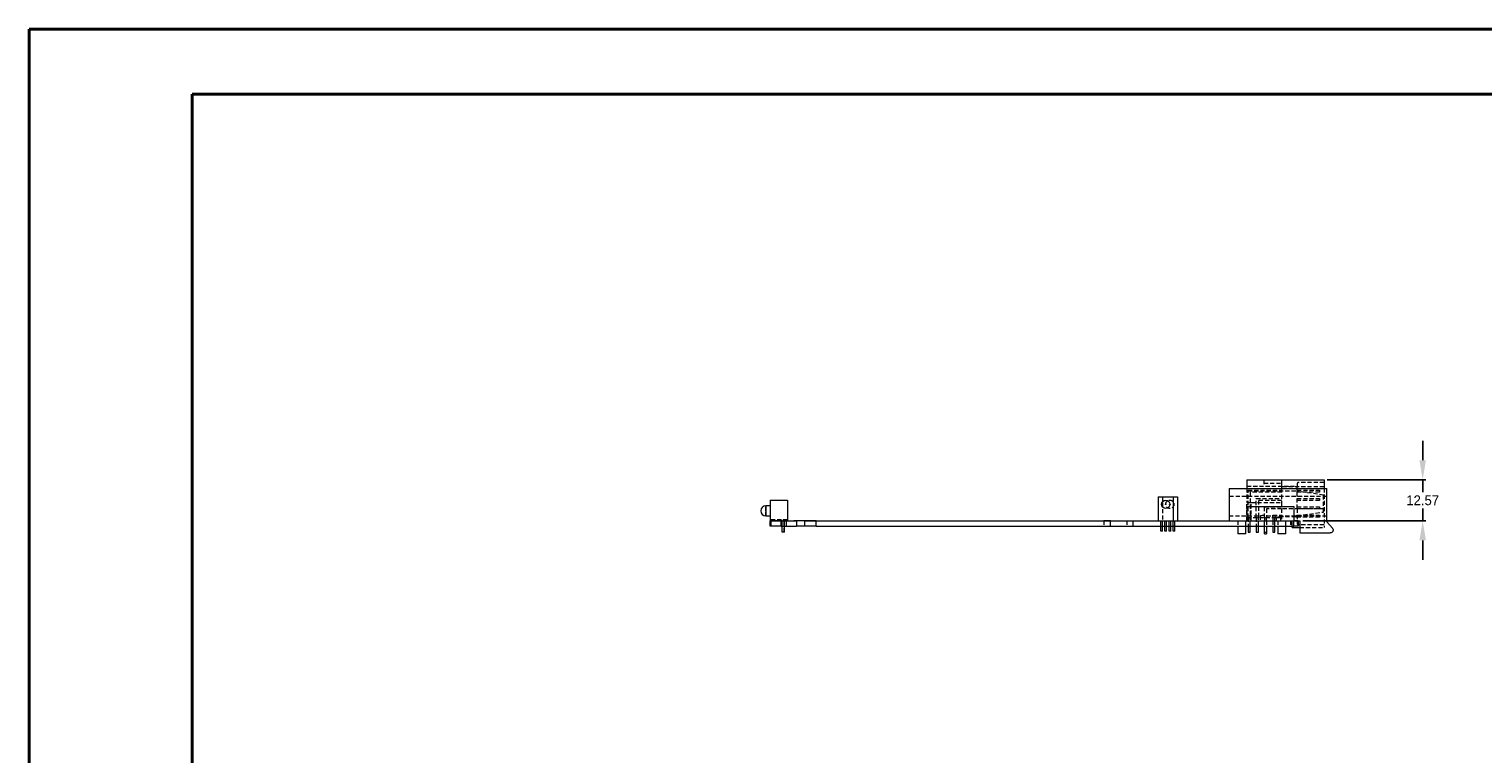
# Model space of a CAD drawing. Header units: millimetres. Extents: x -227 to 613, y -196 to 398.
# Tile 3 of 4: x -227 to 218, y 176 to 398. Entities that reach past the tile are written whole.
import ezdxf

# ---------------------------------------------------------------- set-up
doc = ezdxf.new("R2010")
doc.units = ezdxf.units.MM
doc.header["$PDSIZE"] = -1
doc.linetypes.add('HIDDEN', pattern=[1.905, 1.27, -0.635])
doc.dimstyles.new('ISO-25', dxfattribs={"dimtxt": 2.5, "dimasz": 2.5, "dimexe": 1.25, "dimexo": 0.625, "dimtad": 1, "dimtxsty": 'Standard', "dimcen": 2.5, "dimadec": 0, "dimazin": 0, "dimtfac": 1, "dimtmove": 0, "dimatfit": 3, "dimfxl": 1, "dimarcsym": 0})

# ---------------------------------------------------------------- blocks, each defined once
blk = doc.blocks.new('*D79')
at = {"color": 0, "lineweight": -2, "transparency": 16777216}
for p, q in [((200.01, 266.12), (200.01, 272.12)), ((170.78, 260.12), (201.01, 260.12)), ((200.01, 260.12), (200.01, 256.33)), ((200.01, 247.55), (200.01, 251.33)), ((163.32, 247.55), (201.01, 247.55)), ((200.01, 241.55), (200.01, 235.55))]:
    blk.add_line(p, q, dxfattribs=at)
at = {"color": 0, "transparency": 16777216}
for points in [[(199.01, 266.12), (201.01, 266.12), (200.01, 260.12)], [(199.01, 241.55), (201.01, 241.55), (200.01, 247.55)]]:
    blk.add_solid(points, dxfattribs=at)
at = {"layer": 'Defpoints', "color": 0, "transparency": 16777216}
for p in [(169.78, 260.12), (200.01, 260.12), (162.32, 247.55)]:
    blk.add_point(p, dxfattribs=at)
at = {"color": 0, "transparency": 16777216, "insert": (200.01, 253.83), "char_height": 3, "attachment_point": 5}
blk.add_mtext('12.57', dxfattribs=at)

msp = doc.modelspace()

# ---------------------------------------------------------------- linework, layer by layer
at = {"color": 7, "linetype": 'Continuous', "lineweight": 40}
for p, q in [((-227.0831, -195.5991), (-227.0831, 398.4009)), ((-227.0831, 398.4009), (612.9169, 398.4009)), ((-177.0831, -175.5991), (-177.0831, 378.4009)), ((-177.0831, 378.4009), (592.9169, 378.4009))]:
    msp.add_line(p, q, dxfattribs=at)
at = {"color": 7, "linetype": 'Continuous', "lineweight": 15}
for p, q in [((146.157, 260.1187), (146.157, 257.4957)), ((146.157, 260.1187), (156.7742, 260.1187)), ((156.7742, 260.1187), (156.7742, 257.4957)), ((156.7742, 260.1187), (169.779, 260.1187)), ((169.779, 260.1187), (169.779, 257.4957)), ((118.97, 254.9457), (118.97, 247.5457)), ((118.97, 254.9457), (123.57, 254.9457)), ((123.57, 254.9457), (124.82, 254.9457)), ((123.57, 254.9457), (123.57, 247.5457)), ((124.82, 254.9457), (124.82, 247.5457)), ((140.69, 257.4957), (140.69, 247.5457)), ((140.69, 257.4957), (170.64, 257.4957)), ((170.64, 247.2679), (170.64, 257.4957)), ((0, 252.1457), (-1.3202, 252.1457)), ((0, 253.8957), (0, 247.5457)), ((0, 253.8957), (5.33, 253.8957)), ((5.33, 253.8957), (5.33, 247.5457)), ((160.57, 251.8957), (146.07, 251.8957)), ((146.07, 251.8957), (146.07, 247.5457)), ((160.57, 247.5457), (160.57, 251.8957)), ((-1.3202, 249.0457), (0, 249.0457)), ((0, 247.5457), (5.33, 247.5457)), ((0, 245.9457), (0, 247.5456)), ((0.3347, 247.5456), (0, 247.5456)), ((0.3347, 245.9457), (0, 245.9457)), ((0.3347, 245.9457), (0.3347, 247.5456)), ((3.3725, 247.5456), (0.3347, 247.5456)), ((3.3725, 245.9457), (0.3347, 245.9457)), ((3.3725, 245.9457), (3.3725, 247.5456)), ((3.3725, 247.5456), (6.7451, 247.5456)), ((3.3725, 245.9457), (8.0933, 245.9457)), ((3.7286, 247.5456), (3.7286, 247.5457)), ((3.7286, 244.0764), (3.7286, 245.9457)), ((3.7436, 247.5456), (3.7436, 247.5457)), ((3.7436, 244.0764), (3.7436, 245.9457)), ((4.3764, 247.5456), (4.3764, 247.5457)), ((4.3764, 244.0764), (4.3764, 245.9457)), ((6.7451, 247.5456), (6.7451, 247.5457)), ((6.7451, 247.5457), (8.0933, 247.5457)), ((8.0933, 247.5457), (8.0933, 245.9457)), ((10.4359, 247.5457), (8.0933, 247.5457)), ((10.6439, 245.9457), (8.0933, 245.9457)), ((10.4359, 247.5456), (10.4359, 247.5457)), ((10.4359, 247.5457), (102.3275, 247.5457)), ((10.6439, 247.5456), (10.4359, 247.5456)), ((10.6439, 245.9457), (10.6439, 247.5456)), ((14.1506, 247.5456), (10.6439, 247.5456)), ((14.1506, 245.9457), (10.6439, 245.9457)), ((14.1506, 245.9457), (14.1506, 247.5456)), ((14.1506, 247.5456), (160.55, 247.5456)), ((14.1506, 245.9457), (160.55, 245.9457)), ((102.3275, 247.5457), (102.3275, 247.5456)), ((104.3125, 247.5457), (102.3275, 247.5457)), ((104.3125, 247.5456), (104.3125, 247.5457)), ((104.3125, 247.5457), (153.3905, 247.5457)), ((118.97, 247.5457), (123.57, 247.5457)), ((119.75, 244.3657), (119.75, 245.9457)), ((120.25, 244.3657), (120.25, 245.9457)), ((121, 244.3657), (121, 245.9457)), ((121.5, 244.3657), (121.5, 245.9457)), ((122.29, 244.3657), (122.29, 245.9457)), ((122.79, 244.3657), (122.79, 245.9457)), ((123.54, 244.3657), (123.54, 245.9457)), ((124.04, 244.3657), (124.04, 245.9457)), ((143.32, 245.9457), (143.32, 243.5457)), ((145.82, 243.5457), (145.82, 245.9457)), ((146.4745, 245.9457), (146.4745, 244.1167)), ((147.1095, 244.1167), (147.1095, 245.9457)), ((149.0145, 245.9457), (149.0145, 244.1167)), ((149.6495, 244.1167), (149.6495, 245.9457)), ((151.5545, 243.6087), (151.5545, 245.9457)), ((152.1895, 245.9457), (152.1895, 243.6087)), ((153.3905, 247.5456), (153.3905, 247.5457)), ((153.3905, 247.5457), (160.57, 247.5457)), ((154.0945, 247.5457), (154.0945, 247.5456)), ((154.0945, 245.9457), (154.0945, 244.1167)), ((154.7295, 247.5456), (154.7295, 247.5457)), ((154.7295, 244.1167), (154.7295, 245.9457)), ((155.57, 247.5457), (155.57, 247.5456)), ((155.57, 245.9457), (155.57, 243.5457)), ((158.07, 247.5456), (158.07, 247.5457)), ((158.07, 243.5457), (158.07, 245.9457)), ((160, 247.5456), (160, 247.5457)), ((160, 245.5391), (160, 245.9457)), ((160, 245.5391), (162.32, 245.5391)), ((160.55, 245.9457), (160.55, 247.5456)), ((161.82, 247.5456), (160.55, 247.5456)), ((161.82, 245.9457), (160.55, 245.9457)), ((160.57, 247.5457), (162.32, 247.5457)), ((161.82, 247.5456), (161.82, 245.9457)), ((162.32, 247.5457), (162.32, 243.8457)), ((172.3192, 245.3361), (170.64, 247.2679)), ((3.7436, 244.0764), (3.7286, 244.0764)), ((4.3764, 244.0764), (3.7436, 244.0764)), ((120.25, 244.3657), (119.75, 244.3657)), ((121.5, 244.3657), (121, 244.3657)), ((122.79, 244.3657), (122.29, 244.3657)), ((124.04, 244.3657), (123.54, 244.3657)), ((145.82, 243.5457), (143.32, 243.5457)), ((146.4745, 244.1167), (147.1095, 244.1167)), ((149.0145, 244.1167), (149.6495, 244.1167)), ((151.5545, 243.6087), (152.1895, 243.6087)), ((154.0945, 244.1167), (154.7295, 244.1167)), ((158.07, 243.5457), (155.57, 243.5457)), ((162.32, 243.8457), (171.64, 243.8457))]:
    msp.add_line(p, q, dxfattribs=at)
at = {"color": 7, "linetype": 'HIDDEN', "lineweight": 0}
for p, q in [((151.364, 260.1187), (151.364, 258.2137)), ((151.364, 259.1027), (156.7742, 259.1027)), ((161.524, 258.8487), (161.524, 257.9597)), ((169.779, 259.3567), (162.032, 259.3567)), ((120.22, 254.9457), (120.22, 247.5457)), ((170.64, 254.9957), (140.69, 254.9957)), ((146.157, 258.2137), (161.524, 258.2137)), ((146.157, 257.4957), (146.157, 253.1337)), ((146.4745, 256.9564), (156.7742, 256.9564)), ((146.4745, 256.7151), (146.4745, 256.9564)), ((146.4745, 248.5617), (146.4745, 256.7151)), ((146.4745, 256.7151), (161.143, 256.7151)), ((156.7742, 256.3214), (147.1095, 256.3214)), ((147.1095, 256.3214), (147.1095, 248.5617)), ((149.0145, 254.4164), (156.7742, 254.4164)), ((149.0145, 248.5617), (149.0145, 254.4164)), ((169.779, 257.9597), (156.7742, 257.9597)), ((156.7742, 257.4957), (156.7742, 253.1337)), ((161.143, 256.6389), (161.143, 256.7151)), ((161.524, 256.5868), (161.143, 256.6389)), ((161.524, 251.2541), (161.524, 257.9597)), ((161.524, 256.9564), (168.382, 256.9564)), ((169.652, 255.4756), (161.524, 256.5868)), ((168.382, 256.3214), (161.524, 256.3214)), ((161.524, 254.4164), (168.382, 254.4164)), ((168.382, 256.9564), (168.382, 256.3214)), ((168.382, 254.4164), (168.382, 253.7814)), ((169.652, 250.2432), (169.652, 255.4756)), ((169.779, 257.4957), (169.779, 245.5391)), ((-1.3202, 250.5957), (-1.3202, 252.1457)), ((-1.3202, 249.0457), (-1.3202, 250.5957)), ((146.157, 247.5457), (146.157, 253.1337)), ((146.157, 253.1337), (147.4778, 253.1337)), ((147.4778, 247.5457), (147.4778, 253.1337)), ((147.4778, 253.1337), (156.7742, 253.1337)), ((156.7742, 253.7814), (149.6495, 253.7814)), ((149.6495, 253.7814), (149.6495, 248.5617)), ((151.5545, 251.8764), (156.7742, 251.8764)), ((151.5545, 248.5617), (151.5545, 251.8764)), ((156.7742, 251.2414), (152.1895, 251.2414)), ((152.1895, 251.2414), (152.1895, 248.5617)), ((156.7742, 253.1337), (156.7742, 251.2541)), ((169.779, 251.2541), (156.7742, 251.2541)), ((156.7742, 251.2541), (156.7742, 247.5457)), ((168.382, 253.7814), (161.524, 253.7814)), ((161.524, 251.8764), (168.382, 251.8764)), ((161.524, 251.2541), (161.524, 246.8091)), ((168.382, 251.2414), (161.524, 251.2414)), ((161.524, 249.1319), (169.652, 250.2432)), ((168.382, 251.8764), (168.382, 251.2414)), ((5.33, 247.8864), (0, 247.8864)), ((3.7286, 247.5457), (3.7286, 247.8864)), ((3.7286, 245.9457), (3.7286, 247.5456)), ((3.7436, 247.5457), (3.7436, 247.8864)), ((3.7436, 245.9457), (3.7436, 247.5456)), ((4.3614, 244.0764), (4.3614, 247.8864)), ((4.3764, 247.5457), (4.3764, 247.8864)), ((4.3764, 245.9457), (4.3764, 247.5456)), ((5, 245.9457), (5, 247.5456)), ((10.4359, 247.5456), (6.7451, 247.5456)), ((102.32, 247.5457), (102.32, 245.9457)), ((104.32, 245.9457), (104.32, 247.5457)), ((109.32, 247.5457), (109.32, 245.9457)), ((109.323, 247.5456), (109.323, 247.5457)), ((111.317, 247.5457), (111.317, 247.5456)), ((111.32, 245.9457), (111.32, 247.5457)), ((119.75, 245.9457), (119.75, 247.5457)), ((120.25, 245.9457), (120.25, 247.5457)), ((121, 245.9457), (121, 247.5457)), ((121.5, 245.9457), (121.5, 247.5457)), ((122.29, 245.9457), (122.29, 247.5457)), ((122.79, 245.9457), (122.79, 247.5457)), ((123.54, 245.9457), (123.54, 247.5457)), ((124.04, 245.9457), (124.04, 247.5457)), ((140.69, 249.0957), (150.19, 249.0957)), ((143.32, 247.5457), (143.32, 245.9457)), ((145.82, 245.9457), (145.82, 247.5457)), ((146.157, 248.5617), (155.1486, 248.5617)), ((146.4745, 248.5617), (146.4745, 245.9457)), ((147.1095, 245.9457), (147.1095, 248.5617)), ((149.0145, 248.5617), (149.0145, 245.9457)), ((149.6495, 245.9457), (149.6495, 248.5617)), ((150.19, 249.0957), (150.19, 247.5457)), ((151.5545, 248.5617), (151.5545, 247.5457)), ((151.5545, 245.9457), (151.5545, 247.5457)), ((152.1764, 249.0957), (170.64, 249.0957)), ((152.1895, 247.5457), (152.1895, 248.5617)), ((152.1895, 247.5457), (152.1895, 245.9457)), ((152.19, 247.5457), (152.19, 249.1003)), ((154.0945, 249.3364), (156.7742, 249.3364)), ((154.0945, 248.5617), (154.0945, 249.3364)), ((154.0945, 248.5617), (154.0945, 247.5457)), ((154.0945, 247.5456), (154.0945, 245.9457)), ((156.7742, 248.7014), (154.7295, 248.7014)), ((154.7295, 248.7014), (154.7295, 248.5617)), ((154.7295, 247.5457), (154.7295, 248.5617)), ((154.7295, 245.9457), (154.7295, 247.5456)), ((155.1486, 248.5617), (155.1486, 247.5457)), ((155.1486, 248.5617), (156.571, 248.5617)), ((155.57, 247.5456), (155.57, 245.9457)), ((161.143, 248.8157), (156.571, 248.8157)), ((156.571, 248.5617), (156.571, 248.8157)), ((156.571, 247.5457), (156.571, 248.5617)), ((158.07, 245.9457), (158.07, 247.5456)), ((159.49, 247.5456), (159.49, 245.9457)), ((160, 245.9457), (160, 247.5456)), ((161.524, 249.1319), (161.143, 249.0798)), ((161.143, 248.8157), (161.143, 249.0798)), ((161.143, 248.8157), (161.524, 248.8157)), ((161.524, 249.3364), (168.382, 249.3364)), ((168.382, 248.7014), (161.524, 248.7014)), ((169.779, 246.3011), (162.032, 246.3011)), ((162.32, 245.5391), (169.779, 245.5391)), ((168.382, 249.3364), (168.382, 248.7014)), ((151.5545, 244.1167), (152.1895, 244.1167))]:
    msp.add_line(p, q, dxfattribs=at)
at = {"color": 8, "linetype": 'Continuous', "lineweight": 15}
msp.add_line((-1.3202, 252.1457), (-1.3202, 249.0457), dxfattribs=at)
at = {"color": 7, "linetype": 'Continuous', "lineweight": 15}
for radius in [1.27, 0.07]:
    msp.add_circle((121.27, 252.6257), radius, dxfattribs=at)
at = {"color": 7, "linetype": 'HIDDEN', "lineweight": 0}
for radius in [1.27, 0.07]:
    msp.add_circle((122.52, 252.6257), radius, dxfattribs=at)
for centre, start, end in [((162.032, 258.8487), 90, 180), ((162.032, 246.8091), 180, 270)]:
    msp.add_arc(centre, 0.508, start, end, dxfattribs=at)
at = {"color": 7, "linetype": 'Continuous', "lineweight": 15}
msp.add_arc((-1.3202, 250.5957), 1.55, 90, 270, dxfattribs=at)
at = {"color": 7, "linetype": 'HIDDEN', "lineweight": 0}
msp.add_open_spline([(150.19, 249.0957), (150.2004, 249.0993), (150.2213, 249.1065), (150.3832, 249.1576), (150.6259, 249.2181), (150.9387, 249.2658), (151.2768, 249.2756), (151.5956, 249.246), (151.873, 249.1908), (152.0787, 249.133), (152.1875, 249.0965), (152.1791, 249.0994), (152.1764, 249.1003)], degree=3, knots=[0, 0, 0, 0, 0.10331305, 0.2064984, 0.31302289, 0.42267584, 0.52848069, 0.62930185, 0.73183543, 0.83990583, 0.94905723, 1, 1, 1, 1], dxfattribs=at)
at = {"color": 7, "linetype": 'Continuous', "lineweight": 15}
msp.add_open_spline([(172.3192, 245.3361), (172.3782, 245.2533), (172.4962, 245.0876), (172.5376, 244.8706), (172.5421, 244.6572), (172.5056, 244.4421), (172.3564, 244.1727), (172.1265, 243.9691), (171.8738, 243.8611), (171.7065, 243.8501), (171.64, 243.8457)], degree=3, knots=[0, 0, 0, 0, 0.14760563, 0.29521207, 0.31294809, 0.46038086, 0.60781713, 0.75533243, 0.90277822, 1, 1, 1, 1], dxfattribs=at)

# ---------------------------------------------------------------- dimensions: what is measured, and where the dimension line sits
dim = msp.add_linear_dim(base=(200.0084, 260.1187), p1=(162.32, 247.5457), p2=(169.779, 260.1187), angle=90, dimstyle='ISO-25', override={"dimtxt": 3, "dimasz": 6, "dimexe": 1, "dimexo": 1, "dimgap": 1, "dimtih": 1, "dimtoh": 1, "dimzin": 0, "dimdsep": 46, "dimadec": 2, "dimtzin": 0})
dim.commit()
dim.dimension.update_dxf_attribs({"geometry": '*D79', "text_midpoint": (200.0084, 253.8322)})

doc.saveas('drawing.dxf')
